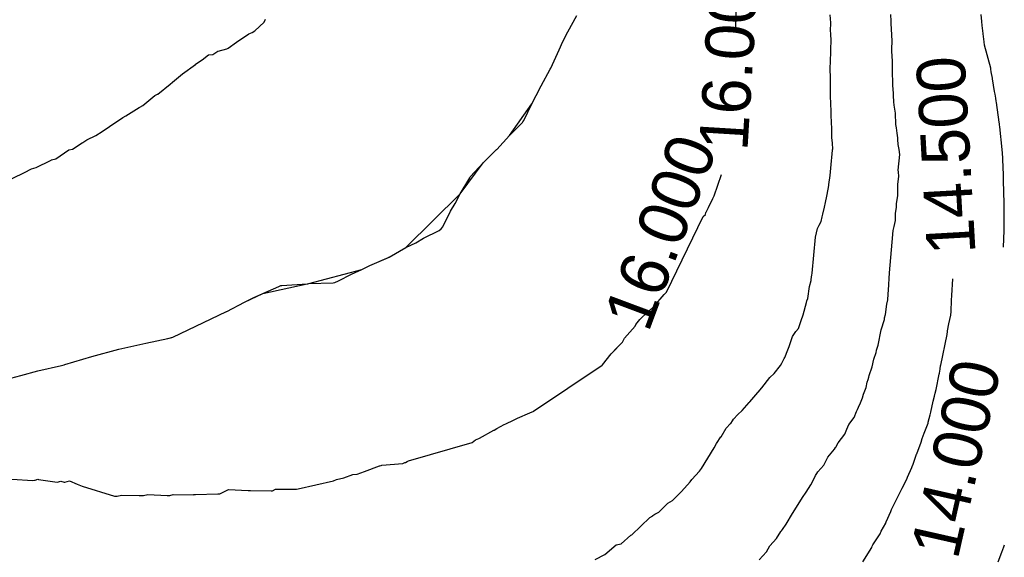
# Model space of a CAD drawing. Extents: x 158343 to 162498, y 431347 to 434500.
# Tile 142 of 248: x 159669 to 159706, y 434003 to 434023. Entities that reach past the tile are written whole.
import ezdxf

# ---------------------------------------------------------------- set-up
doc = ezdxf.new("R2010")
doc.units = 0
doc.header["$LTSCALE"] = 10
doc.header["$MEASUREMENT"] = 0
doc.layers.add('000_arcering', color=8, linetype='CONTINUOUS')
doc.layers.add('def. con-hoogtelijn (index)', color=8, linetype='CONTINUOUS')
doc.styles.add('Style-WORKING', font='WORKING.shx')

# ---------------------------------------------------------------- blocks, each defined once
blk = doc.blocks.new('bestaande hoogtelijnen')
at = {"layer": 'def. con-hoogtelijn (index)'}
for p, q in [((21.643, -43.617), (21.974, -43.016)), ((21.643, -43.617), (21.974, -43.016)), ((27.868, -43.523), (27.877, -42.85)), ((27.868, -43.523), (27.877, -42.85)), ((31.376, -43.28), (31.363, -42.995)), ((31.376, -43.28), (31.363, -42.995)), ((33.615, -43.225), (33.603, -42.981)), ((33.615, -43.225), (33.603, -42.981)), ((33.615, -43.225), (33.603, -42.981)), ((36.98, -43.241), (36.945, -42.981)), ((36.98, -43.241), (36.945, -42.981)), ((36.98, -43.241), (36.945, -42.981)), ((10.049, -43.587), (10.384, -43.256)), ((10.049, -43.587), (10.384, -43.256)), ((10.049, -43.587), (10.384, -43.256)), ((10.384, -43.256), (10.443, -43.155)), ((10.384, -43.256), (10.443, -43.155)), ((10.384, -43.256), (10.443, -43.155)), ((31.372, -43.581), (31.376, -43.28)), ((31.372, -43.581), (31.376, -43.28)), ((33.621, -43.315), (33.615, -43.225)), ((33.621, -43.315), (33.615, -43.225)), ((33.621, -43.315), (33.615, -43.225)), ((33.639, -43.732), (33.621, -43.315)), ((33.639, -43.732), (33.621, -43.315)), ((33.639, -43.732), (33.621, -43.315)), ((36.986, -43.381), (36.98, -43.241)), ((36.986, -43.381), (36.98, -43.241)), ((36.986, -43.381), (36.98, -43.241)), ((37.024, -43.68), (36.986, -43.381)), ((37.024, -43.68), (36.986, -43.381)), ((37.024, -43.68), (36.986, -43.381)), ((9.361, -44.001), (9.826, -43.697)), ((9.361, -44.001), (9.826, -43.697)), ((9.361, -44.001), (9.826, -43.697)), ((9.826, -43.697), (9.946, -43.645)), ((9.826, -43.697), (9.946, -43.645)), ((9.826, -43.697), (9.946, -43.645)), ((9.946, -43.645), (10.049, -43.587)), ((9.946, -43.645), (10.049, -43.587)), ((9.946, -43.645), (10.049, -43.587)), ((21.459, -43.981), (21.643, -43.617)), ((21.459, -43.981), (21.643, -43.617)), ((31.379, -43.686), (31.372, -43.581)), ((31.379, -43.686), (31.372, -43.581)), ((31.393, -43.963), (31.379, -43.686)), ((31.393, -43.963), (31.379, -43.686)), ((33.651, -43.97), (33.639, -43.732)), ((33.651, -43.97), (33.639, -43.732)), ((33.651, -43.97), (33.639, -43.732)), ((37.024, -43.688), (37.024, -43.68)), ((37.024, -43.688), (37.024, -43.68)), ((37.024, -43.688), (37.024, -43.68)), ((37.066, -43.986), (37.024, -43.688)), ((37.066, -43.986), (37.024, -43.688)), ((37.066, -43.986), (37.024, -43.688)), ((9.058, -44.222), (9.361, -44.001)), ((9.058, -44.222), (9.361, -44.001)), ((9.058, -44.222), (9.361, -44.001)), ((21.312, -44.286), (21.459, -43.981)), ((21.312, -44.286), (21.459, -43.981)), ((31.385, -44.235), (31.393, -43.963)), ((31.385, -44.235), (31.393, -43.963)), ((33.646, -44.227), (33.653, -43.995)), ((33.646, -44.227), (33.653, -43.995)), ((33.646, -44.227), (33.653, -43.995)), ((33.651, -43.981), (33.651, -43.97)), ((33.651, -43.981), (33.651, -43.97)), ((33.651, -43.981), (33.651, -43.97)), ((33.653, -43.995), (33.651, -43.981)), ((33.653, -43.995), (33.651, -43.981)), ((33.653, -43.995), (33.651, -43.981)), ((37.075, -44.111), (37.066, -43.986)), ((37.075, -44.111), (37.066, -43.986)), ((37.075, -44.111), (37.066, -43.986)), ((37.312, -44.968), (37.075, -44.111)), ((37.312, -44.968), (37.075, -44.111)), ((37.312, -44.968), (37.075, -44.111)), ((8.093, -44.654), (8.332, -44.472)), ((8.093, -44.654), (8.332, -44.472)), ((8.093, -44.654), (8.332, -44.472)), ((8.332, -44.472), (8.489, -44.462)), ((8.332, -44.472), (8.489, -44.462)), ((8.332, -44.472), (8.489, -44.462)), ((8.489, -44.462), (8.671, -44.335)), ((8.489, -44.462), (8.671, -44.335)), ((8.489, -44.462), (8.671, -44.335)), ((8.671, -44.335), (8.675, -44.334)), ((8.671, -44.335), (8.675, -44.334)), ((8.671, -44.335), (8.675, -44.334)), ((8.675, -44.334), (8.68, -44.334)), ((8.675, -44.334), (8.68, -44.334)), ((8.675, -44.334), (8.68, -44.334)), ((8.68, -44.334), (9.008, -44.247)), ((8.68, -44.334), (9.008, -44.247)), ((8.68, -44.334), (9.008, -44.247)), ((9.008, -44.247), (9.058, -44.222)), ((9.008, -44.247), (9.058, -44.222)), ((9.008, -44.247), (9.058, -44.222)), ((21.008, -44.963), (21.312, -44.286)), ((21.008, -44.963), (21.312, -44.286)), ((31.369, -44.705), (31.38, -44.354)), ((31.369, -44.705), (31.38, -44.354)), ((31.38, -44.354), (31.385, -44.235)), ((31.38, -44.354), (31.385, -44.235)), ((33.642, -44.329), (33.646, -44.227)), ((33.642, -44.329), (33.646, -44.227)), ((33.642, -44.329), (33.646, -44.227)), ((33.667, -44.706), (33.642, -44.329)), ((33.667, -44.706), (33.642, -44.329)), ((33.667, -44.706), (33.642, -44.329)), ((7.368, -45.181), (7.843, -44.823)), ((7.368, -45.181), (7.843, -44.823)), ((7.368, -45.181), (7.843, -44.823)), ((7.843, -44.823), (7.849, -44.822)), ((7.843, -44.823), (7.849, -44.822)), ((7.843, -44.823), (7.849, -44.822)), ((7.849, -44.822), (8.093, -44.654)), ((7.849, -44.822), (8.093, -44.654)), ((7.849, -44.822), (8.093, -44.654)), ((31.361, -44.981), (31.369, -44.705)), ((31.361, -44.981), (31.369, -44.705)), ((33.661, -44.943), (33.667, -44.706)), ((33.661, -44.943), (33.667, -44.706)), ((33.661, -44.943), (33.667, -44.706)), ((6.991, -45.488), (7.368, -45.181)), ((6.991, -45.488), (7.368, -45.181)), ((6.991, -45.488), (7.368, -45.181)), ((20.649, -45.622), (20.988, -45.002)), ((20.649, -45.622), (20.988, -45.002)), ((20.988, -45.002), (21.008, -44.963)), ((20.988, -45.002), (21.008, -44.963)), ((31.361, -45.011), (31.361, -44.981)), ((31.361, -45.011), (31.361, -44.981)), ((31.369, -45.293), (31.361, -45.011)), ((31.369, -45.293), (31.361, -45.011)), ((33.67, -45.03), (33.661, -44.943)), ((33.67, -45.03), (33.661, -44.943)), ((33.67, -45.03), (33.661, -44.943)), ((33.673, -45.601), (33.67, -45.03)), ((33.673, -45.601), (33.67, -45.03)), ((33.673, -45.601), (33.67, -45.03)), ((37.315, -44.997), (37.312, -44.968)), ((37.315, -44.997), (37.312, -44.968)), ((37.315, -44.997), (37.312, -44.968)), ((37.324, -45.099), (37.315, -44.997)), ((37.324, -45.099), (37.315, -44.997)), ((37.324, -45.099), (37.315, -44.997)), ((37.369, -45.335), (37.324, -45.099)), ((37.369, -45.335), (37.324, -45.099)), ((37.369, -45.335), (37.324, -45.099)), ((6.445, -45.925), (6.906, -45.553)), ((6.445, -45.925), (6.906, -45.553)), ((6.445, -45.925), (6.906, -45.553)), ((6.906, -45.553), (6.991, -45.488)), ((6.906, -45.553), (6.991, -45.488)), ((6.906, -45.553), (6.991, -45.488)), ((31.372, -45.96), (31.369, -45.293)), ((31.372, -45.96), (31.369, -45.293)), ((37.372, -45.36), (37.369, -45.335)), ((37.372, -45.36), (37.369, -45.335)), ((37.372, -45.36), (37.369, -45.335)), ((37.45, -45.824), (37.372, -45.36)), ((37.45, -45.824), (37.372, -45.36)), ((37.45, -45.824), (37.372, -45.36)), ((6.334, -45.974), (6.433, -45.93)), ((6.334, -45.974), (6.433, -45.93)), ((6.334, -45.974), (6.433, -45.93)), ((6.433, -45.93), (6.445, -45.925)), ((6.433, -45.93), (6.445, -45.925)), ((6.433, -45.93), (6.445, -45.925)), ((20.467, -45.981), (20.649, -45.622)), ((20.467, -45.981), (20.649, -45.622)), ((33.699, -45.907), (33.673, -45.601)), ((33.699, -45.907), (33.673, -45.601)), ((33.699, -45.907), (33.673, -45.601)), ((33.708, -45.981), (33.699, -45.907)), ((33.708, -45.981), (33.699, -45.907)), ((33.708, -45.981), (33.699, -45.907)), ((37.466, -45.923), (37.45, -45.824)), ((37.466, -45.923), (37.45, -45.824)), ((37.466, -45.923), (37.45, -45.824)), ((37.495, -46.081), (37.466, -45.923)), ((37.495, -46.081), (37.466, -45.923)), ((37.495, -46.081), (37.466, -45.923)), ((5.897, -46.35), (6.334, -45.974)), ((5.897, -46.35), (6.334, -45.974)), ((5.897, -46.35), (6.334, -45.974)), ((19.481, -47.454), (20.308, -46.281)), ((19.481, -47.454), (20.308, -46.281)), ((20.008, -46.904), (20.308, -46.281)), ((20.008, -46.904), (20.308, -46.281)), ((20.308, -46.281), (20.467, -45.981)), ((20.308, -46.281), (20.467, -45.981)), ((31.372, -45.981), (31.372, -45.96)), ((31.372, -45.981), (31.372, -45.96)), ((31.372, -46.003), (31.372, -45.981)), ((31.372, -46.003), (31.372, -45.981)), ((31.385, -46.271), (31.372, -46.003)), ((31.385, -46.271), (31.372, -46.003)), ((31.389, -46.565), (31.385, -46.271)), ((31.389, -46.565), (31.385, -46.271)), ((33.719, -46.211), (33.708, -45.981)), ((33.719, -46.211), (33.708, -45.981)), ((33.719, -46.211), (33.708, -45.981)), ((33.727, -46.332), (33.719, -46.211)), ((33.727, -46.332), (33.719, -46.211)), ((33.727, -46.332), (33.719, -46.211)), ((37.512, -46.192), (37.495, -46.081)), ((37.512, -46.192), (37.495, -46.081)), ((37.512, -46.192), (37.495, -46.081)), ((37.52, -46.235), (37.512, -46.192)), ((37.52, -46.235), (37.512, -46.192)), ((37.52, -46.235), (37.512, -46.192)), ((37.618, -46.969), (37.52, -46.235)), ((37.618, -46.969), (37.52, -46.235)), ((37.618, -46.969), (37.52, -46.235)), ((5.264, -46.737), (5.756, -46.424)), ((5.264, -46.737), (5.756, -46.424)), ((5.264, -46.737), (5.756, -46.424)), ((5.756, -46.424), (5.814, -46.394)), ((5.756, -46.424), (5.814, -46.394)), ((5.756, -46.424), (5.814, -46.394)), ((5.814, -46.394), (5.83, -46.382)), ((5.814, -46.394), (5.83, -46.382)), ((5.814, -46.394), (5.83, -46.382)), ((5.83, -46.382), (5.841, -46.373)), ((5.83, -46.382), (5.841, -46.373)), ((5.83, -46.382), (5.841, -46.373)), ((5.841, -46.373), (5.897, -46.35)), ((5.841, -46.373), (5.897, -46.35)), ((5.841, -46.373), (5.897, -46.35)), ((31.399, -46.706), (31.389, -46.565)), ((31.399, -46.706), (31.389, -46.565)), ((33.775, -46.629), (33.727, -46.332)), ((33.775, -46.629), (33.727, -46.332)), ((33.775, -46.629), (33.727, -46.332)), ((33.796, -47.051), (33.775, -46.629)), ((33.796, -47.051), (33.775, -46.629)), ((33.796, -47.051), (33.775, -46.629)), ((4.655, -47.13), (5.153, -46.795)), ((4.655, -47.13), (5.153, -46.795)), ((4.655, -47.13), (5.153, -46.795)), ((5.153, -46.795), (5.155, -46.794)), ((5.153, -46.795), (5.155, -46.794)), ((5.153, -46.795), (5.155, -46.794)), ((5.155, -46.794), (5.264, -46.737)), ((5.155, -46.794), (5.264, -46.737)), ((5.155, -46.794), (5.264, -46.737)), ((19.481, -47.454), (19.955, -46.981)), ((19.481, -47.454), (19.955, -46.981)), ((19.955, -46.981), (19.977, -46.95)), ((19.955, -46.981), (19.977, -46.95)), ((19.977, -46.95), (20.008, -46.904)), ((19.977, -46.95), (20.008, -46.904)), ((31.399, -46.723), (31.399, -46.706)), ((31.399, -46.723), (31.399, -46.706)), ((31.423, -47.215), (31.399, -46.723)), ((31.423, -47.215), (31.399, -46.723)), ((33.818, -47.182), (33.796, -47.051)), ((33.818, -47.182), (33.796, -47.051)), ((33.818, -47.182), (33.796, -47.051)), ((37.627, -47.03), (37.618, -46.969)), ((37.627, -47.03), (37.618, -46.969)), ((37.627, -47.03), (37.618, -46.969)), ((37.631, -47.051), (37.627, -47.03)), ((37.631, -47.051), (37.627, -47.03)), ((37.631, -47.051), (37.627, -47.03)), ((37.633, -47.07), (37.631, -47.051)), ((37.633, -47.07), (37.631, -47.051)), ((37.633, -47.07), (37.631, -47.051)), ((4.157, -47.466), (4.39, -47.315)), ((4.157, -47.466), (4.39, -47.315)), ((4.157, -47.466), (4.39, -47.315)), ((4.39, -47.315), (4.655, -47.13)), ((4.39, -47.315), (4.655, -47.13)), ((4.39, -47.315), (4.655, -47.13)), ((31.421, -47.529), (31.422, -47.234)), ((31.421, -47.529), (31.422, -47.234)), ((31.422, -47.234), (31.423, -47.215)), ((31.422, -47.234), (31.423, -47.215)), ((33.834, -47.368), (33.818, -47.182)), ((33.834, -47.368), (33.818, -47.182)), ((33.834, -47.368), (33.818, -47.182)), ((33.862, -47.55), (33.834, -47.368)), ((33.862, -47.55), (33.834, -47.368)), ((33.862, -47.55), (33.834, -47.368)), ((37.644, -47.134), (37.633, -47.07)), ((37.644, -47.134), (37.633, -47.07)), ((37.644, -47.134), (37.633, -47.07)), ((37.726, -47.981), (37.644, -47.134)), ((37.726, -47.981), (37.644, -47.134)), ((37.726, -47.981), (37.644, -47.134)), ((3.294, -47.966), (3.643, -47.734)), ((3.294, -47.966), (3.643, -47.734)), ((3.294, -47.966), (3.643, -47.734)), ((3.643, -47.734), (3.675, -47.725)), ((3.643, -47.734), (3.675, -47.725)), ((3.643, -47.734), (3.675, -47.725)), ((3.675, -47.725), (3.826, -47.624)), ((3.675, -47.725), (3.826, -47.624)), ((3.675, -47.725), (3.826, -47.624)), ((3.826, -47.624), (4.157, -47.466)), ((3.826, -47.624), (4.157, -47.466)), ((3.826, -47.624), (4.157, -47.466)), ((19.008, -47.975), (19.481, -47.454)), ((19.008, -47.975), (19.481, -47.454)), ((31.439, -47.746), (31.421, -47.529)), ((31.439, -47.746), (31.421, -47.529)), ((31.45, -47.961), (31.439, -47.746)), ((31.45, -47.961), (31.439, -47.746)), ((33.87, -47.607), (33.862, -47.55)), ((33.87, -47.607), (33.862, -47.55)), ((33.87, -47.607), (33.862, -47.55)), ((33.88, -47.791), (33.87, -47.607)), ((33.88, -47.791), (33.87, -47.607)), ((33.88, -47.791), (33.87, -47.607)), ((2.675, -48.327), (3.159, -47.995)), ((2.675, -48.327), (3.159, -47.995)), ((2.675, -48.327), (3.159, -47.995)), ((3.159, -47.995), (3.294, -47.966)), ((3.159, -47.995), (3.294, -47.966)), ((3.159, -47.995), (3.294, -47.966)), ((18.503, -48.476), (19.002, -47.981)), ((18.503, -48.476), (19.002, -47.981)), ((19.002, -47.981), (19.008, -47.975)), ((19.002, -47.981), (19.008, -47.975)), ((31.378, -48.671), (31.447, -48.004)), ((31.378, -48.671), (31.447, -48.004)), ((31.447, -48.004), (31.449, -47.981)), ((31.447, -48.004), (31.449, -47.981)), ((31.449, -47.981), (31.45, -47.961)), ((31.449, -47.981), (31.45, -47.961)), ((33.91, -47.981), (33.88, -47.791)), ((33.91, -47.981), (33.88, -47.791)), ((33.91, -47.981), (33.88, -47.791)), ((33.932, -48.168), (33.91, -47.981)), ((33.932, -48.168), (33.91, -47.981)), ((33.932, -48.168), (33.91, -47.981)), ((37.733, -48.043), (37.726, -47.981)), ((37.733, -48.043), (37.726, -47.981)), ((37.733, -48.043), (37.726, -47.981)), ((37.736, -48.065), (37.733, -48.043)), ((37.736, -48.065), (37.733, -48.043)), ((37.736, -48.065), (37.733, -48.043)), ((37.774, -48.922), (37.736, -48.065)), ((37.774, -48.922), (37.736, -48.065)), ((37.774, -48.922), (37.736, -48.065)), ((1.943, -48.65), (2.478, -48.382)), ((1.943, -48.65), (2.478, -48.382)), ((1.943, -48.65), (2.478, -48.382)), ((2.478, -48.382), (2.497, -48.371)), ((2.478, -48.382), (2.497, -48.371)), ((2.478, -48.382), (2.497, -48.371)), ((2.497, -48.371), (2.508, -48.364)), ((2.497, -48.371), (2.508, -48.364)), ((2.497, -48.371), (2.508, -48.364)), ((2.508, -48.364), (2.675, -48.327)), ((2.508, -48.364), (2.675, -48.327)), ((2.508, -48.364), (2.675, -48.327)), ((17.654, -49.627), (18.503, -48.476)), ((17.654, -49.627), (18.503, -48.476)), ((18.035, -48.981), (18.503, -48.476)), ((18.035, -48.981), (18.503, -48.476)), ((33.873, -48.739), (33.932, -48.168)), ((33.873, -48.739), (33.932, -48.168)), ((33.873, -48.739), (33.932, -48.168)), ((0.675, -49.242), (1.508, -48.831)), ((0.675, -49.242), (1.508, -48.831)), ((0.675, -49.242), (1.508, -48.831)), ((1.508, -48.831), (1.776, -48.693)), ((1.508, -48.831), (1.776, -48.693)), ((1.508, -48.831), (1.776, -48.693)), ((1.776, -48.693), (1.943, -48.65)), ((1.776, -48.693), (1.943, -48.65)), ((1.776, -48.693), (1.943, -48.65)), ((31.363, -48.944), (31.378, -48.671)), ((31.363, -48.944), (31.378, -48.671)), ((33.883, -48.805), (33.873, -48.739)), ((33.883, -48.805), (33.873, -48.739)), ((33.883, -48.805), (33.873, -48.739)), ((33.904, -48.981), (33.883, -48.805)), ((33.904, -48.981), (33.883, -48.805)), ((33.904, -48.981), (33.883, -48.805)), ((17.654, -49.627), (18.008, -49.023)), ((17.654, -49.627), (18.008, -49.023)), ((18.008, -49.023), (18.024, -48.997)), ((18.008, -49.023), (18.024, -48.997)), ((18.024, -48.997), (18.035, -48.981)), ((18.024, -48.997), (18.035, -48.981)), ((27.056, -49.696), (27.337, -48.902)), ((31.309, -49.272), (31.363, -48.944)), ((31.309, -49.272), (31.363, -48.944)), ((33.858, -49.263), (33.904, -48.981)), ((33.858, -49.263), (33.904, -48.981)), ((33.858, -49.263), (33.904, -48.981)), ((37.781, -48.981), (37.774, -48.922)), ((37.781, -48.981), (37.774, -48.922)), ((37.781, -48.981), (37.774, -48.922)), ((37.783, -49.124), (37.781, -48.981)), ((37.783, -49.124), (37.781, -48.981)), ((37.783, -49.124), (37.781, -48.981)), ((37.798, -49.981), (37.783, -49.124)), ((37.798, -49.981), (37.783, -49.124)), ((37.798, -49.981), (37.783, -49.124)), ((31.247, -49.648), (31.304, -49.318)), ((31.247, -49.648), (31.304, -49.318)), ((31.304, -49.318), (31.305, -49.31)), ((31.304, -49.318), (31.305, -49.31)), ((31.305, -49.31), (31.309, -49.272)), ((31.305, -49.31), (31.309, -49.272)), ((33.861, -49.691), (33.858, -49.263)), ((33.861, -49.691), (33.858, -49.263)), ((33.861, -49.691), (33.858, -49.263)), ((15.64, -51.614), (17.654, -49.627)), ((15.64, -51.614), (17.654, -49.627)), ((17.465, -49.981), (17.654, -49.627)), ((17.465, -49.981), (17.654, -49.627)), ((26.854, -50.122), (27.006, -49.8)), ((27.006, -49.8), (27.056, -49.696)), ((31.146, -50.12), (31.189, -49.94)), ((31.146, -50.12), (31.189, -49.94)), ((31.189, -49.94), (31.233, -49.704)), ((31.189, -49.94), (31.233, -49.704)), ((31.233, -49.704), (31.247, -49.648)), ((31.233, -49.704), (31.247, -49.648)), ((33.812, -49.981), (33.86, -49.699)), ((33.812, -49.981), (33.86, -49.699)), ((33.812, -49.981), (33.86, -49.699)), ((33.86, -49.699), (33.861, -49.691)), ((33.86, -49.699), (33.861, -49.691)), ((33.86, -49.699), (33.861, -49.691)), ((17.008, -50.841), (17.295, -50.268)), ((17.008, -50.841), (17.295, -50.268)), ((17.295, -50.268), (17.465, -49.981)), ((17.295, -50.268), (17.465, -49.981)), ((26.737, -50.385), (26.755, -50.315)), ((26.755, -50.315), (26.759, -50.31)), ((26.759, -50.31), (26.764, -50.302)), ((26.764, -50.302), (26.854, -50.122)), ((31.09, -50.371), (31.146, -50.12)), ((31.09, -50.371), (31.146, -50.12)), ((33.773, -50.335), (33.811, -50.133)), ((33.773, -50.335), (33.811, -50.133)), ((33.773, -50.335), (33.811, -50.133)), ((33.775, -50.463), (33.773, -50.335)), ((33.775, -50.463), (33.773, -50.335)), ((33.775, -50.463), (33.773, -50.335)), ((33.811, -50.133), (33.812, -49.981)), ((33.811, -50.133), (33.812, -49.981)), ((33.811, -50.133), (33.812, -49.981)), ((37.798, -50.107), (37.798, -49.981)), ((37.798, -50.107), (37.798, -49.981)), ((37.798, -50.107), (37.798, -49.981)), ((37.798, -50.158), (37.798, -50.107)), ((37.798, -50.158), (37.798, -50.107)), ((37.798, -50.158), (37.798, -50.107)), ((37.798, -50.2), (37.798, -50.158)), ((37.798, -50.2), (37.798, -50.158)), ((37.798, -50.2), (37.798, -50.158)), ((37.807, -50.797), (37.798, -50.2)), ((37.807, -50.797), (37.798, -50.2)), ((37.807, -50.797), (37.798, -50.2)), ((25.288, -53.261), (26.658, -50.464)), ((26.658, -50.464), (26.737, -50.385)), ((30.951, -50.781), (31.027, -50.648)), ((30.951, -50.781), (31.027, -50.648)), ((31.027, -50.648), (31.063, -50.468)), ((31.027, -50.648), (31.063, -50.468)), ((31.063, -50.468), (31.09, -50.371)), ((31.063, -50.468), (31.09, -50.371)), ((33.726, -50.827), (33.774, -50.612)), ((33.726, -50.827), (33.774, -50.612)), ((33.726, -50.827), (33.774, -50.612)), ((33.774, -50.612), (33.775, -50.463)), ((33.774, -50.612), (33.775, -50.463)), ((33.774, -50.612), (33.775, -50.463)), ((16.292, -51.265), (16.87, -50.981)), ((16.292, -51.265), (16.87, -50.981)), ((16.87, -50.981), (16.943, -50.916)), ((16.87, -50.981), (16.943, -50.916)), ((16.943, -50.916), (17.008, -50.841)), ((16.943, -50.916), (17.008, -50.841)), ((30.819, -51.223), (30.89, -50.909)), ((30.819, -51.223), (30.89, -50.909)), ((30.89, -50.909), (30.951, -50.781)), ((30.89, -50.909), (30.951, -50.781)), ((33.659, -51.41), (33.695, -50.981)), ((33.659, -51.41), (33.695, -50.981)), ((33.659, -51.41), (33.695, -50.981)), ((33.695, -50.981), (33.726, -50.827)), ((33.695, -50.981), (33.726, -50.827)), ((33.695, -50.981), (33.726, -50.827)), ((37.782, -51.603), (37.806, -50.981)), ((37.782, -51.603), (37.806, -50.981)), ((37.782, -51.603), (37.806, -50.981)), ((37.806, -50.847), (37.807, -50.797)), ((37.806, -50.847), (37.807, -50.797)), ((37.806, -50.847), (37.807, -50.797)), ((37.806, -50.981), (37.806, -50.847)), ((37.806, -50.981), (37.806, -50.847)), ((37.806, -50.981), (37.806, -50.847)), ((16.008, -51.431), (16.292, -51.265)), ((16.008, -51.431), (16.292, -51.265)), ((30.696, -52.556), (30.819, -51.223)), ((30.696, -52.556), (30.819, -51.223)), ((33.554, -52.553), (33.659, -51.41)), ((33.554, -52.553), (33.659, -51.41)), ((33.554, -52.553), (33.659, -51.41)), ((15.025, -51.964), (15.64, -51.614)), ((15.025, -51.964), (15.64, -51.614)), ((15.64, -51.614), (16.008, -51.431)), ((15.64, -51.614), (16.008, -51.431)), ((14.305, -52.278), (15.025, -51.964)), ((14.305, -52.278), (15.025, -51.964)), ((14.305, -52.278), (14.993, -51.981)), ((14.305, -52.278), (14.993, -51.981)), ((14.993, -51.981), (15.008, -51.974)), ((14.993, -51.981), (15.008, -51.974)), ((15.008, -51.974), (15.025, -51.964)), ((15.008, -51.974), (15.025, -51.964)), ((12.039, -52.95), (14.008, -52.427)), ((12.039, -52.95), (14.008, -52.427)), ((13.623, -52.596), (14.008, -52.427)), ((13.623, -52.596), (14.008, -52.427)), ((14.008, -52.427), (14.305, -52.278)), ((14.008, -52.427), (14.305, -52.278)), ((13.008, -52.911), (13.146, -52.843)), ((13.008, -52.911), (13.146, -52.843)), ((13.146, -52.843), (13.623, -52.596)), ((13.146, -52.843), (13.623, -52.596)), ((30.589, -53.053), (30.651, -52.83)), ((30.589, -53.053), (30.651, -52.83)), ((30.651, -52.83), (30.671, -52.672)), ((30.651, -52.83), (30.671, -52.672)), ((30.671, -52.672), (30.679, -52.648)), ((30.671, -52.672), (30.679, -52.648)), ((30.679, -52.648), (30.682, -52.634)), ((30.679, -52.648), (30.682, -52.634)), ((30.682, -52.634), (30.696, -52.556)), ((30.682, -52.634), (30.696, -52.556)), ((33.52, -53.19), (33.554, -52.553)), ((33.52, -53.19), (33.554, -52.553)), ((33.52, -53.19), (33.554, -52.553)), ((35.865, -53.387), (35.898, -52.775)), ((35.865, -53.387), (35.898, -52.775)), ((10.343, -53.316), (11.983, -52.957)), ((10.343, -53.316), (11.983, -52.957)), ((10.343, -53.316), (10.937, -53.052)), ((10.343, -53.316), (10.937, -53.052)), ((10.937, -53.052), (11.008, -53.021)), ((10.937, -53.052), (11.008, -53.021)), ((11.008, -53.021), (11.043, -53.017)), ((11.008, -53.021), (11.043, -53.017)), ((11.043, -53.017), (11.983, -52.957)), ((11.043, -53.017), (11.983, -52.957)), ((11.983, -52.957), (12.039, -52.95)), ((11.983, -52.957), (12.039, -52.95)), ((11.983, -52.957), (12.008, -52.953)), ((11.983, -52.957), (12.008, -52.953)), ((12.008, -52.953), (12.039, -52.95)), ((12.008, -52.953), (12.039, -52.95)), ((12.039, -52.95), (12.945, -52.918)), ((12.039, -52.95), (12.945, -52.918)), ((12.945, -52.918), (13.008, -52.911)), ((12.945, -52.918), (13.008, -52.911)), ((30.526, -53.499), (30.589, -53.053)), ((30.526, -53.499), (30.589, -53.053)), ((33.502, -53.325), (33.52, -53.19)), ((33.502, -53.325), (33.52, -53.19)), ((33.502, -53.325), (33.52, -53.19)), ((9.665, -53.638), (10.343, -53.316)), ((9.665, -53.638), (10.343, -53.316)), ((9.665, -53.638), (10.008, -53.457)), ((9.665, -53.638), (10.008, -53.457)), ((10.008, -53.457), (10.343, -53.316)), ((10.008, -53.457), (10.343, -53.316)), ((24.82, -53.794), (25.208, -53.349)), ((25.208, -53.349), (25.209, -53.348)), ((25.209, -53.348), (25.288, -53.261)), ((30.486, -53.648), (30.498, -53.584)), ((30.486, -53.648), (30.498, -53.584)), ((30.498, -53.584), (30.526, -53.499)), ((30.498, -53.584), (30.526, -53.499)), ((33.456, -53.707), (33.491, -53.545)), ((33.456, -53.707), (33.491, -53.545)), ((33.456, -53.707), (33.491, -53.545)), ((33.491, -53.545), (33.502, -53.337)), ((33.491, -53.545), (33.502, -53.337)), ((33.491, -53.545), (33.502, -53.337)), ((33.502, -53.337), (33.502, -53.325)), ((33.502, -53.337), (33.502, -53.325)), ((33.502, -53.337), (33.502, -53.325)), ((35.834, -53.978), (35.856, -53.562)), ((35.834, -53.978), (35.856, -53.562)), ((35.856, -53.562), (35.858, -53.538)), ((35.856, -53.562), (35.858, -53.538)), ((35.858, -53.538), (35.864, -53.409)), ((35.858, -53.538), (35.864, -53.409)), ((35.864, -53.409), (35.865, -53.399)), ((35.864, -53.409), (35.865, -53.399)), ((35.865, -53.399), (35.865, -53.387)), ((35.865, -53.399), (35.865, -53.387)), ((7.008, -54.928), (8.997, -53.981)), ((7.008, -54.928), (8.997, -53.981)), ((8.997, -53.981), (9.008, -53.976)), ((8.997, -53.981), (9.008, -53.976)), ((9.008, -53.976), (9.665, -53.638)), ((9.008, -53.976), (9.665, -53.638)), ((24.387, -54.194), (24.8, -53.815)), ((24.8, -53.815), (24.82, -53.794)), ((30.352, -54.105), (30.486, -53.648)), ((30.352, -54.105), (30.486, -53.648)), ((33.401, -54.089), (33.456, -53.707)), ((33.401, -54.089), (33.456, -53.707)), ((33.401, -54.089), (33.456, -53.707)), ((35.834, -53.984), (35.834, -53.978)), ((35.834, -53.984), (35.834, -53.978)), ((24.162, -54.468), (24.303, -54.277)), ((24.303, -54.277), (24.387, -54.194)), ((30.186, -54.606), (30.287, -54.315)), ((30.186, -54.606), (30.287, -54.315)), ((30.287, -54.315), (30.352, -54.105)), ((30.287, -54.315), (30.352, -54.105)), ((33.25, -54.665), (33.365, -54.274)), ((33.25, -54.665), (33.365, -54.274)), ((33.25, -54.665), (33.365, -54.274)), ((33.365, -54.274), (33.376, -54.219)), ((33.365, -54.274), (33.376, -54.219)), ((33.365, -54.274), (33.376, -54.219)), ((33.376, -54.219), (33.401, -54.089)), ((33.376, -54.219), (33.401, -54.089)), ((33.376, -54.219), (33.401, -54.089)), ((35.753, -54.441), (35.824, -54.117)), ((35.753, -54.441), (35.824, -54.117)), ((35.824, -54.117), (35.834, -53.984)), ((35.824, -54.117), (35.834, -53.984)), ((23.739, -54.97), (24.131, -54.528)), ((24.131, -54.528), (24.162, -54.468)), ((30.086, -54.726), (30.186, -54.606)), ((30.086, -54.726), (30.186, -54.606)), ((33.13, -55.23), (33.25, -54.665)), ((33.13, -55.23), (33.25, -54.665)), ((33.13, -55.23), (33.25, -54.665)), ((35.701, -54.717), (35.703, -54.702)), ((35.701, -54.717), (35.703, -54.702)), ((35.703, -54.702), (35.753, -54.441)), ((35.703, -54.702), (35.753, -54.441)), ((6.008, -55.157), (6.818, -54.981)), ((6.008, -55.157), (6.818, -54.981)), ((6.818, -54.981), (7.008, -54.928)), ((6.818, -54.981), (7.008, -54.928)), ((6.818, -54.981), (6.968, -54.941)), ((6.818, -54.981), (6.968, -54.941)), ((6.968, -54.941), (7.008, -54.928)), ((6.968, -54.941), (7.008, -54.928)), ((23.663, -55.113), (23.711, -55.018)), ((23.711, -55.018), (23.739, -54.97)), ((29.833, -55.284), (29.966, -54.909)), ((29.833, -55.284), (29.966, -54.909)), ((29.966, -54.909), (30.086, -54.726)), ((29.966, -54.909), (30.086, -54.726)), ((35.452, -55.964), (35.693, -54.835)), ((35.452, -55.964), (35.693, -54.835)), ((35.693, -54.835), (35.701, -54.717)), ((35.693, -54.835), (35.701, -54.717)), ((4.008, -55.645), (5.008, -55.383)), ((4.008, -55.645), (5.008, -55.383)), ((5.008, -55.383), (6.008, -55.157)), ((5.008, -55.383), (6.008, -55.157)), ((23.256, -55.54), (23.663, -55.113)), ((23.256, -55.54), (23.46, -55.327)), ((23.256, -55.54), (23.46, -55.327)), ((29.675, -55.687), (29.789, -55.398)), ((29.675, -55.687), (29.789, -55.398)), ((29.789, -55.398), (29.833, -55.284)), ((29.789, -55.398), (29.833, -55.284)), ((33.058, -55.499), (33.072, -55.423)), ((33.058, -55.499), (33.072, -55.423)), ((33.058, -55.499), (33.072, -55.423)), ((33.072, -55.423), (33.075, -55.41)), ((33.072, -55.423), (33.075, -55.41)), ((33.072, -55.423), (33.075, -55.41)), ((33.075, -55.41), (33.13, -55.23)), ((33.075, -55.41), (33.13, -55.23)), ((33.075, -55.41), (33.13, -55.23)), ((3.008, -55.945), (4.008, -55.645)), ((3.008, -55.945), (4.008, -55.645)), ((22.917, -55.958), (23.244, -55.556)), ((22.917, -55.958), (23.244, -55.556)), ((22.917, -55.958), (23.244, -55.556)), ((23.244, -55.556), (23.256, -55.54)), ((23.244, -55.556), (23.256, -55.54)), ((23.244, -55.556), (23.256, -55.54)), ((29.562, -55.895), (29.648, -55.718)), ((29.562, -55.895), (29.648, -55.718)), ((29.648, -55.718), (29.675, -55.687)), ((29.648, -55.718), (29.675, -55.687)), ((32.915, -56.031), (32.972, -55.749)), ((32.915, -56.031), (32.972, -55.749)), ((32.915, -56.031), (32.972, -55.749)), ((32.972, -55.749), (33.058, -55.499)), ((32.972, -55.749), (33.058, -55.499)), ((32.972, -55.749), (33.058, -55.499)), ((2.008, -56.176), (2.877, -55.981)), ((2.008, -56.176), (2.877, -55.981)), ((2.877, -55.981), (2.98, -55.953)), ((2.877, -55.981), (2.98, -55.953)), ((2.98, -55.953), (3.008, -55.945)), ((2.98, -55.953), (3.008, -55.945)), ((20.37, -57.676), (22.907, -55.97)), ((20.37, -57.676), (22.907, -55.97)), ((20.37, -57.676), (22.907, -55.97)), ((22.907, -55.97), (22.917, -55.958)), ((22.907, -55.97), (22.917, -55.958)), ((22.907, -55.97), (22.917, -55.958)), ((29.282, -56.282), (29.512, -55.981)), ((29.282, -56.282), (29.512, -55.981)), ((29.512, -55.981), (29.562, -55.895)), ((29.512, -55.981), (29.562, -55.895)), ((32.801, -56.353), (32.915, -56.031)), ((32.801, -56.353), (32.915, -56.031)), ((32.801, -56.353), (32.915, -56.031)), ((35.403, -56.27), (35.43, -56.118)), ((35.403, -56.27), (35.43, -56.118)), ((35.43, -56.118), (35.435, -56.091)), ((35.43, -56.118), (35.435, -56.091)), ((35.435, -56.091), (35.447, -56.003)), ((35.435, -56.091), (35.447, -56.003)), ((35.447, -56.003), (35.45, -55.981)), ((35.447, -56.003), (35.45, -55.981)), ((35.45, -55.981), (35.452, -55.964)), ((35.45, -55.981), (35.452, -55.964)), ((1.008, -56.455), (1.377, -56.35)), ((1.008, -56.455), (1.377, -56.35)), ((1.377, -56.35), (2.008, -56.176)), ((1.377, -56.35), (2.008, -56.176)), ((28.831, -56.804), (29.123, -56.429)), ((28.831, -56.804), (29.123, -56.429)), ((29.123, -56.429), (29.282, -56.282)), ((29.123, -56.429), (29.282, -56.282)), ((32.729, -56.599), (32.767, -56.501)), ((32.729, -56.599), (32.767, -56.501)), ((32.729, -56.599), (32.767, -56.501)), ((32.767, -56.501), (32.789, -56.41)), ((32.767, -56.501), (32.789, -56.41)), ((32.767, -56.501), (32.789, -56.41)), ((32.789, -56.41), (32.801, -56.353)), ((32.789, -56.41), (32.801, -56.353)), ((32.789, -56.41), (32.801, -56.353)), ((35.284, -56.867), (35.398, -56.303)), ((35.284, -56.867), (35.398, -56.303)), ((35.398, -56.303), (35.403, -56.27)), ((35.398, -56.303), (35.403, -56.27)), ((28.684, -56.974), (28.831, -56.804)), ((28.684, -56.974), (28.831, -56.804)), ((32.587, -57.048), (32.685, -56.801)), ((32.587, -57.048), (32.685, -56.801)), ((32.587, -57.048), (32.685, -56.801)), ((32.685, -56.801), (32.729, -56.599)), ((32.685, -56.801), (32.729, -56.599)), ((32.685, -56.801), (32.729, -56.599)), ((35.247, -57.01), (35.284, -56.867)), ((35.247, -57.01), (35.284, -56.867)), ((28.377, -57.334), (28.675, -56.985)), ((28.377, -57.334), (28.675, -56.985)), ((28.675, -56.985), (28.684, -56.974)), ((28.675, -56.985), (28.684, -56.974)), ((32.478, -57.368), (32.553, -57.184)), ((32.478, -57.368), (32.553, -57.184)), ((32.478, -57.368), (32.553, -57.184)), ((32.553, -57.184), (32.587, -57.048)), ((32.553, -57.184), (32.587, -57.048)), ((32.553, -57.184), (32.587, -57.048)), ((35.179, -57.307), (35.223, -57.124)), ((35.179, -57.307), (35.223, -57.124)), ((35.223, -57.124), (35.247, -57.01)), ((35.223, -57.124), (35.247, -57.01)), ((28.097, -57.648), (28.361, -57.35)), ((28.097, -57.648), (28.361, -57.35)), ((28.361, -57.35), (28.377, -57.334)), ((28.361, -57.35), (28.377, -57.334)), ((32.327, -57.688), (32.37, -57.614)), ((32.327, -57.688), (32.37, -57.614)), ((32.327, -57.688), (32.37, -57.614)), ((32.37, -57.614), (32.404, -57.52)), ((32.37, -57.614), (32.404, -57.52)), ((32.37, -57.614), (32.404, -57.52)), ((32.404, -57.52), (32.478, -57.368)), ((32.404, -57.52), (32.478, -57.368)), ((32.404, -57.52), (32.478, -57.368)), ((35.09, -57.71), (35.179, -57.307)), ((35.09, -57.71), (35.179, -57.307)), ((19.627, -58.009), (19.675, -57.981)), ((19.627, -58.009), (19.675, -57.981)), ((19.627, -58.009), (19.675, -57.981)), ((19.675, -57.981), (19.771, -57.934)), ((19.675, -57.981), (19.771, -57.934)), ((19.675, -57.981), (19.771, -57.934)), ((19.771, -57.934), (20.228, -57.738)), ((19.771, -57.934), (20.228, -57.738)), ((19.771, -57.934), (20.228, -57.738)), ((20.228, -57.738), (20.318, -57.698)), ((20.228, -57.738), (20.318, -57.698)), ((20.228, -57.738), (20.318, -57.698)), ((20.318, -57.698), (20.358, -57.687)), ((20.318, -57.698), (20.358, -57.687)), ((20.318, -57.698), (20.358, -57.687)), ((20.358, -57.687), (20.37, -57.676)), ((20.358, -57.687), (20.37, -57.676)), ((20.358, -57.687), (20.37, -57.676)), ((27.736, -58.034), (27.78, -57.972)), ((27.736, -58.034), (27.78, -57.972)), ((27.78, -57.972), (27.932, -57.8)), ((27.78, -57.972), (27.932, -57.8)), ((27.932, -57.8), (28.097, -57.648)), ((27.932, -57.8), (28.097, -57.648)), ((32.047, -58.163), (32.243, -57.905)), ((32.047, -58.163), (32.243, -57.905)), ((32.047, -58.163), (32.243, -57.905)), ((32.243, -57.905), (32.327, -57.688)), ((32.243, -57.905), (32.327, -57.688)), ((32.243, -57.905), (32.327, -57.688)), ((34.993, -58.085), (35.061, -57.814)), ((34.993, -58.085), (35.061, -57.814)), ((35.061, -57.814), (35.076, -57.763)), ((35.061, -57.814), (35.076, -57.763)), ((35.076, -57.763), (35.09, -57.71)), ((35.076, -57.763), (35.09, -57.71)), ((18.905, -58.373), (19.008, -58.314)), ((18.905, -58.373), (19.008, -58.314)), ((18.905, -58.373), (19.008, -58.314)), ((19.008, -58.314), (19.28, -58.173)), ((19.008, -58.314), (19.28, -58.173)), ((19.008, -58.314), (19.28, -58.173)), ((19.28, -58.173), (19.341, -58.142)), ((19.28, -58.173), (19.341, -58.142)), ((19.28, -58.173), (19.341, -58.142)), ((19.341, -58.142), (19.627, -58.009)), ((19.341, -58.142), (19.627, -58.009)), ((19.341, -58.142), (19.627, -58.009)), ((27.315, -58.622), (27.507, -58.301)), ((27.315, -58.622), (27.507, -58.301)), ((27.507, -58.301), (27.67, -58.13)), ((27.507, -58.301), (27.67, -58.13)), ((27.67, -58.13), (27.675, -58.126)), ((27.67, -58.13), (27.675, -58.126)), ((27.675, -58.126), (27.736, -58.034)), ((27.675, -58.126), (27.736, -58.034)), ((31.9, -58.525), (31.98, -58.346)), ((31.9, -58.525), (31.98, -58.346)), ((31.9, -58.525), (31.98, -58.346)), ((31.98, -58.346), (32.047, -58.163)), ((31.98, -58.346), (32.047, -58.163)), ((31.98, -58.346), (32.047, -58.163)), ((34.834, -58.493), (34.983, -58.124)), ((34.834, -58.493), (34.983, -58.124)), ((34.983, -58.124), (34.993, -58.085)), ((34.983, -58.124), (34.993, -58.085)), ((18.224, -58.735), (18.339, -58.686)), ((18.224, -58.735), (18.339, -58.686)), ((18.224, -58.735), (18.339, -58.686)), ((18.339, -58.686), (18.362, -58.671)), ((18.339, -58.686), (18.362, -58.671)), ((18.339, -58.686), (18.362, -58.671)), ((18.362, -58.671), (18.364, -58.67)), ((18.362, -58.671), (18.364, -58.67)), ((18.362, -58.671), (18.364, -58.67)), ((18.364, -58.67), (18.903, -58.374)), ((18.364, -58.67), (18.903, -58.374)), ((18.364, -58.67), (18.903, -58.374)), ((18.903, -58.374), (18.905, -58.373)), ((18.903, -58.374), (18.905, -58.373)), ((18.903, -58.374), (18.905, -58.373)), ((27.149, -58.868), (27.31, -58.628)), ((27.149, -58.868), (27.31, -58.628)), ((27.31, -58.628), (27.315, -58.622)), ((27.31, -58.628), (27.315, -58.622)), ((31.65, -58.846), (31.9, -58.525)), ((31.65, -58.846), (31.9, -58.525)), ((31.65, -58.846), (31.9, -58.525)), ((34.732, -58.82), (34.765, -58.681)), ((34.732, -58.82), (34.765, -58.681)), ((34.765, -58.681), (34.834, -58.493)), ((34.765, -58.681), (34.834, -58.493)), ((15.736, -59.519), (18.09, -58.832)), ((15.736, -59.519), (18.09, -58.832)), ((15.736, -59.519), (18.09, -58.832)), ((18.09, -58.832), (18.224, -58.735)), ((18.09, -58.832), (18.224, -58.735)), ((18.09, -58.832), (18.224, -58.735)), ((26.586, -59.796), (27.061, -59.034)), ((26.586, -59.796), (27.061, -59.034)), ((27.061, -59.034), (27.149, -58.868)), ((27.061, -59.034), (27.149, -58.868)), ((31.267, -59.383), (31.522, -59.084)), ((31.267, -59.383), (31.522, -59.084)), ((31.267, -59.383), (31.522, -59.084)), ((31.522, -59.084), (31.555, -59.023)), ((31.522, -59.084), (31.555, -59.023)), ((31.522, -59.084), (31.555, -59.023)), ((31.555, -59.023), (31.562, -59.014)), ((31.555, -59.023), (31.562, -59.014)), ((31.555, -59.023), (31.562, -59.014)), ((31.562, -59.014), (31.65, -58.846)), ((31.562, -59.014), (31.65, -58.846)), ((31.562, -59.014), (31.65, -58.846)), ((34.565, -59.253), (34.732, -58.82)), ((34.565, -59.253), (34.732, -58.82)), ((31.125, -59.67), (31.267, -59.383)), ((31.125, -59.67), (31.267, -59.383)), ((31.125, -59.67), (31.267, -59.383)), ((34.428, -59.632), (34.561, -59.266)), ((34.428, -59.632), (34.561, -59.266)), ((34.561, -59.266), (34.565, -59.253)), ((34.561, -59.266), (34.565, -59.253)), ((14.103, -59.909), (14.664, -59.697)), ((14.103, -59.909), (14.664, -59.697)), ((14.103, -59.909), (14.664, -59.697)), ((14.664, -59.697), (14.675, -59.696)), ((14.664, -59.697), (14.675, -59.696)), ((14.664, -59.697), (14.675, -59.696)), ((14.675, -59.696), (14.728, -59.689)), ((14.675, -59.696), (14.728, -59.689)), ((14.675, -59.696), (14.728, -59.689)), ((14.728, -59.689), (14.751, -59.678)), ((14.728, -59.689), (14.751, -59.678)), ((14.728, -59.689), (14.751, -59.678)), ((14.751, -59.678), (15.522, -59.616)), ((14.751, -59.678), (15.522, -59.616)), ((14.751, -59.678), (15.522, -59.616)), ((15.522, -59.616), (15.601, -59.574)), ((15.522, -59.616), (15.601, -59.574)), ((15.522, -59.616), (15.601, -59.574)), ((15.601, -59.574), (15.611, -59.573)), ((15.601, -59.574), (15.611, -59.573)), ((15.601, -59.574), (15.611, -59.573)), ((15.611, -59.573), (15.622, -59.572)), ((15.611, -59.573), (15.622, -59.572)), ((15.611, -59.573), (15.622, -59.572)), ((15.622, -59.572), (15.687, -59.544)), ((15.622, -59.572), (15.687, -59.544)), ((15.622, -59.572), (15.687, -59.544)), ((15.687, -59.544), (15.736, -59.519)), ((15.687, -59.544), (15.736, -59.519)), ((15.687, -59.544), (15.736, -59.519)), ((26.516, -59.893), (26.586, -59.796)), ((26.516, -59.893), (26.586, -59.796)), ((30.899, -59.925), (31.125, -59.67)), ((30.899, -59.925), (31.125, -59.67)), ((30.899, -59.925), (31.125, -59.67)), ((34.226, -60.124), (34.386, -59.767)), ((34.226, -60.124), (34.386, -59.767)), ((34.386, -59.767), (34.399, -59.729)), ((34.386, -59.767), (34.399, -59.729)), ((34.399, -59.729), (34.428, -59.632)), ((34.399, -59.729), (34.428, -59.632)), ((13.067, -60.207), (13.341, -60.147)), ((13.067, -60.207), (13.341, -60.147)), ((13.067, -60.207), (13.341, -60.147)), ((13.341, -60.147), (13.671, -60.016)), ((13.341, -60.147), (13.671, -60.016)), ((13.341, -60.147), (13.671, -60.016)), ((13.671, -60.016), (13.68, -60.015)), ((13.671, -60.016), (13.68, -60.015)), ((13.671, -60.016), (13.68, -60.015)), ((13.68, -60.015), (13.831, -60.009)), ((13.68, -60.015), (13.831, -60.009)), ((13.68, -60.015), (13.831, -60.009)), ((13.831, -60.009), (14.103, -59.909)), ((13.831, -60.009), (14.103, -59.909)), ((13.831, -60.009), (14.103, -59.909)), ((26.236, -60.21), (26.516, -59.893)), ((26.236, -60.21), (26.516, -59.893)), ((30.722, -60.248), (30.809, -60.057)), ((30.722, -60.248), (30.809, -60.057)), ((30.722, -60.248), (30.809, -60.057)), ((30.809, -60.057), (30.862, -59.978)), ((30.809, -60.057), (30.862, -59.978)), ((30.809, -60.057), (30.862, -59.978)), ((30.862, -59.978), (30.899, -59.925)), ((30.862, -59.978), (30.899, -59.925)), ((30.862, -59.978), (30.899, -59.925)), ((34.197, -60.188), (34.226, -60.124)), ((34.197, -60.188), (34.226, -60.124)), ((1.037, -60.198), (1.824, -60.244)), ((1.037, -60.198), (1.824, -60.244)), ((1.037, -60.198), (1.824, -60.244)), ((1.824, -60.244), (1.886, -60.226)), ((1.824, -60.244), (1.886, -60.226)), ((1.824, -60.244), (1.886, -60.226)), ((1.886, -60.226), (1.903, -60.229)), ((1.886, -60.226), (1.903, -60.229)), ((1.886, -60.226), (1.903, -60.229)), ((1.903, -60.229), (2.008, -60.2)), ((1.903, -60.229), (2.008, -60.2)), ((1.903, -60.229), (2.008, -60.2)), ((2.008, -60.2), (2.033, -60.205)), ((2.008, -60.2), (2.033, -60.205)), ((2.008, -60.2), (2.033, -60.205)), ((2.033, -60.205), (2.716, -60.306)), ((2.033, -60.205), (2.716, -60.306)), ((2.033, -60.205), (2.716, -60.306)), ((2.716, -60.306), (2.861, -60.273)), ((2.716, -60.306), (2.861, -60.273)), ((2.716, -60.306), (2.861, -60.273)), ((2.861, -60.273), (2.986, -60.306)), ((2.861, -60.273), (2.986, -60.306)), ((2.861, -60.273), (2.986, -60.306)), ((2.986, -60.306), (3.003, -60.301)), ((2.986, -60.306), (3.003, -60.301)), ((2.986, -60.306), (3.003, -60.301)), ((3.003, -60.301), (3.008, -60.3)), ((3.003, -60.301), (3.008, -60.3)), ((3.003, -60.301), (3.008, -60.3)), ((3.008, -60.3), (3.175, -60.25)), ((3.008, -60.3), (3.175, -60.25)), ((3.008, -60.3), (3.175, -60.25)), ((3.175, -60.25), (3.461, -60.378)), ((3.175, -60.25), (3.461, -60.378)), ((3.175, -60.25), (3.461, -60.378)), ((3.461, -60.378), (3.645, -60.454)), ((3.461, -60.378), (3.645, -60.454)), ((3.461, -60.378), (3.645, -60.454)), ((3.645, -60.454), (4.841, -60.82)), ((3.645, -60.454), (4.841, -60.82)), ((3.645, -60.454), (4.841, -60.82)), ((11.652, -60.557), (12.954, -60.261)), ((11.652, -60.557), (12.954, -60.261)), ((11.652, -60.557), (12.954, -60.261)), ((12.954, -60.261), (13.067, -60.207)), ((12.954, -60.261), (13.067, -60.207)), ((12.954, -60.261), (13.067, -60.207)), ((25.851, -60.649), (26.166, -60.298)), ((25.851, -60.649), (26.166, -60.298)), ((26.166, -60.298), (26.236, -60.21)), ((26.166, -60.298), (26.236, -60.21)), ((30.472, -60.674), (30.637, -60.399)), ((30.472, -60.674), (30.637, -60.399)), ((30.472, -60.674), (30.637, -60.399)), ((30.637, -60.399), (30.722, -60.248)), ((30.637, -60.399), (30.722, -60.248)), ((30.637, -60.399), (30.722, -60.248)), ((33.987, -60.603), (34.022, -60.523)), ((33.987, -60.603), (34.022, -60.523)), ((34.022, -60.523), (34.197, -60.188)), ((34.022, -60.523), (34.197, -60.188)), ((4.841, -60.82), (4.942, -60.824)), ((4.841, -60.82), (4.942, -60.824)), ((4.841, -60.82), (4.942, -60.824)), ((4.942, -60.824), (5.109, -60.781)), ((4.942, -60.824), (5.109, -60.781)), ((4.942, -60.824), (5.109, -60.781)), ((5.109, -60.781), (5.759, -60.799)), ((5.109, -60.781), (5.759, -60.799)), ((5.109, -60.781), (5.759, -60.799)), ((5.759, -60.799), (5.841, -60.803)), ((5.759, -60.799), (5.841, -60.803)), ((5.759, -60.799), (5.841, -60.803)), ((5.841, -60.803), (5.918, -60.805)), ((5.841, -60.803), (5.918, -60.805)), ((5.841, -60.803), (5.918, -60.805)), ((5.918, -60.805), (6.085, -60.767)), ((5.918, -60.805), (6.085, -60.767)), ((5.918, -60.805), (6.085, -60.767)), ((6.085, -60.767), (6.793, -60.795)), ((6.085, -60.767), (6.793, -60.795)), ((6.085, -60.767), (6.793, -60.795)), ((6.793, -60.795), (6.889, -60.796)), ((6.793, -60.795), (6.889, -60.796)), ((6.793, -60.795), (6.889, -60.796)), ((6.889, -60.796), (7.024, -60.767)), ((6.889, -60.796), (7.024, -60.767)), ((6.889, -60.796), (7.024, -60.767)), ((7.024, -60.767), (7.764, -60.769)), ((7.024, -60.767), (7.764, -60.769)), ((7.024, -60.767), (7.764, -60.769)), ((7.764, -60.769), (7.789, -60.762)), ((7.764, -60.769), (7.789, -60.762)), ((7.764, -60.769), (7.789, -60.762)), ((7.789, -60.762), (7.835, -60.762)), ((7.789, -60.762), (7.835, -60.762)), ((7.789, -60.762), (7.835, -60.762)), ((7.835, -60.762), (7.841, -60.759)), ((7.835, -60.762), (7.841, -60.759)), ((7.835, -60.762), (7.841, -60.759)), ((7.841, -60.759), (8.675, -60.739)), ((7.841, -60.759), (8.675, -60.739)), ((7.841, -60.759), (8.675, -60.739)), ((8.675, -60.739), (8.741, -60.74)), ((8.675, -60.739), (8.741, -60.74)), ((8.675, -60.739), (8.741, -60.74)), ((8.741, -60.74), (9.072, -60.582)), ((8.741, -60.74), (9.072, -60.582)), ((8.741, -60.74), (9.072, -60.582)), ((9.072, -60.582), (9.801, -60.609)), ((9.072, -60.582), (9.801, -60.609)), ((9.072, -60.582), (9.801, -60.609)), ((9.801, -60.609), (9.878, -60.609)), ((9.801, -60.609), (9.878, -60.609)), ((9.801, -60.609), (9.878, -60.609)), ((9.878, -60.609), (10.65, -60.625)), ((9.878, -60.609), (10.65, -60.625)), ((9.878, -60.609), (10.65, -60.625)), ((10.65, -60.625), (10.651, -60.624)), ((10.65, -60.625), (10.651, -60.624)), ((10.65, -60.625), (10.651, -60.624)), ((10.651, -60.624), (10.7, -60.622)), ((10.651, -60.624), (10.7, -60.622)), ((10.651, -60.624), (10.7, -60.622)), ((10.7, -60.622), (10.809, -60.566)), ((10.7, -60.622), (10.809, -60.566)), ((10.7, -60.622), (10.809, -60.566)), ((10.809, -60.566), (11.59, -60.563)), ((10.809, -60.566), (11.59, -60.563)), ((10.809, -60.566), (11.59, -60.563)), ((11.59, -60.563), (11.652, -60.557)), ((11.59, -60.563), (11.652, -60.557)), ((11.59, -60.563), (11.652, -60.557)), ((25.52, -60.985), (25.851, -60.649)), ((25.52, -60.985), (25.851, -60.649)), ((29.928, -61.533), (30.335, -60.879)), ((29.928, -61.533), (30.335, -60.879)), ((29.928, -61.533), (30.335, -60.879)), ((30.335, -60.879), (30.472, -60.674)), ((30.335, -60.879), (30.472, -60.674)), ((30.335, -60.879), (30.472, -60.674)), ((33.639, -61.298), (33.923, -60.724)), ((33.639, -61.298), (33.923, -60.724)), ((33.923, -60.724), (33.987, -60.603)), ((33.923, -60.724), (33.987, -60.603)), ((25.016, -61.414), (25.345, -61.085)), ((25.016, -61.414), (25.345, -61.085)), ((25.345, -61.085), (25.52, -60.985)), ((25.345, -61.085), (25.52, -60.985)), ((24.008, -62.261), (24.675, -61.613)), ((24.008, -62.261), (24.675, -61.613)), ((24.675, -61.613), (24.783, -61.547)), ((24.675, -61.613), (24.783, -61.547)), ((24.783, -61.547), (24.791, -61.539)), ((24.783, -61.547), (24.791, -61.539)), ((24.791, -61.539), (24.862, -61.494)), ((24.791, -61.539), (24.862, -61.494)), ((24.862, -61.494), (25.016, -61.414)), ((24.862, -61.494), (25.016, -61.414)), ((29.762, -61.796), (29.928, -61.533)), ((29.762, -61.796), (29.928, -61.533)), ((29.762, -61.796), (29.928, -61.533)), ((33.437, -61.77), (33.61, -61.387)), ((33.437, -61.77), (33.61, -61.387)), ((33.61, -61.387), (33.631, -61.319)), ((33.61, -61.387), (33.631, -61.319)), ((33.631, -61.319), (33.639, -61.298)), ((33.631, -61.319), (33.639, -61.298)), ((29.593, -62.054), (29.722, -61.862)), ((29.593, -62.054), (29.722, -61.862)), ((29.593, -62.054), (29.722, -61.862)), ((29.722, -61.862), (29.762, -61.796)), ((29.722, -61.862), (29.762, -61.796)), ((29.722, -61.862), (29.762, -61.796)), ((33.247, -62.124), (33.418, -61.823)), ((33.247, -62.124), (33.418, -61.823)), ((33.418, -61.823), (33.423, -61.81)), ((33.418, -61.823), (33.423, -61.81)), ((33.423, -61.81), (33.437, -61.77)), ((33.423, -61.81), (33.437, -61.77)), ((23.615, -62.588), (23.974, -62.27)), ((23.615, -62.588), (23.974, -62.27)), ((23.974, -62.27), (24.008, -62.261)), ((23.974, -62.27), (24.008, -62.261)), ((29.365, -62.398), (29.532, -62.137)), ((29.365, -62.398), (29.532, -62.137)), ((29.365, -62.398), (29.532, -62.137)), ((29.532, -62.137), (29.559, -62.103)), ((29.532, -62.137), (29.559, -62.103)), ((29.532, -62.137), (29.559, -62.103)), ((29.559, -62.103), (29.593, -62.054)), ((29.559, -62.103), (29.593, -62.054)), ((29.559, -62.103), (29.593, -62.054)), ((32.939, -62.626), (33.213, -62.214)), ((32.939, -62.626), (33.213, -62.214)), ((33.213, -62.214), (33.247, -62.124)), ((33.213, -62.214), (33.247, -62.124)), ((23.009, -62.981), (23.434, -62.622)), ((23.009, -62.981), (23.434, -62.622)), ((23.434, -62.622), (23.615, -62.588)), ((23.434, -62.622), (23.615, -62.588)), ((28.994, -62.885), (29.125, -62.669)), ((28.994, -62.885), (29.125, -62.669)), ((28.994, -62.885), (29.125, -62.669)), ((29.125, -62.669), (29.365, -62.398)), ((29.125, -62.669), (29.365, -62.398)), ((29.125, -62.669), (29.365, -62.398)), ((32.563, -63.251), (32.895, -62.725)), ((32.563, -63.251), (32.895, -62.725)), ((32.895, -62.725), (32.918, -62.679)), ((32.895, -62.725), (32.918, -62.679)), ((32.918, -62.679), (32.939, -62.626)), ((32.918, -62.679), (32.939, -62.626)), ((37.722, -62.9), (37.787, -62.696)), ((37.722, -62.9), (37.787, -62.696)), ((37.787, -62.696), (37.81, -62.632)), ((37.787, -62.696), (37.81, -62.632)), ((22.655, -63.176), (23.009, -62.981)), ((22.655, -63.176), (23.009, -62.981)), ((28.723, -63.186), (28.994, -62.885)), ((28.723, -63.186), (28.994, -62.885)), ((28.723, -63.186), (28.994, -62.885)), ((37.587, -63.258), (37.722, -62.9)), ((37.587, -63.258), (37.722, -62.9))]:
    blk.add_line(p, q, dxfattribs=at)
at = {"layer": 'def. con-hoogtelijn (index)', "style": 'Style-WORKING'}
for s, rotation, p in [('16.000', 86.5028, (28.29, -48.058)), ('14.500', 93.2377, (36.745, -51.826)), ('14.500', 93.2377, (36.745, -51.826)), ('16.000', 69.5231, (24.618, -54.798)), ('16.000', 69.5231, (24.618, -54.798)), ('14.000', 77.2453, (36.077, -63.213)), ('14.000', 77.2453, (36.077, -63.213)), ('14.000', 77.2453, (36.077, -63.213))]:
    blk.add_text(s, height=1.8, rotation=rotation, dxfattribs=at).set_placement(p)

msp = doc.modelspace()

# ---------------------------------------------------------------- block references
at = {"layer": '000_arcering'}
msp.add_blockref('bestaande hoogtelijnen', (159667.804, 434066.432), dxfattribs=at)

doc.saveas('drawing.dxf')
